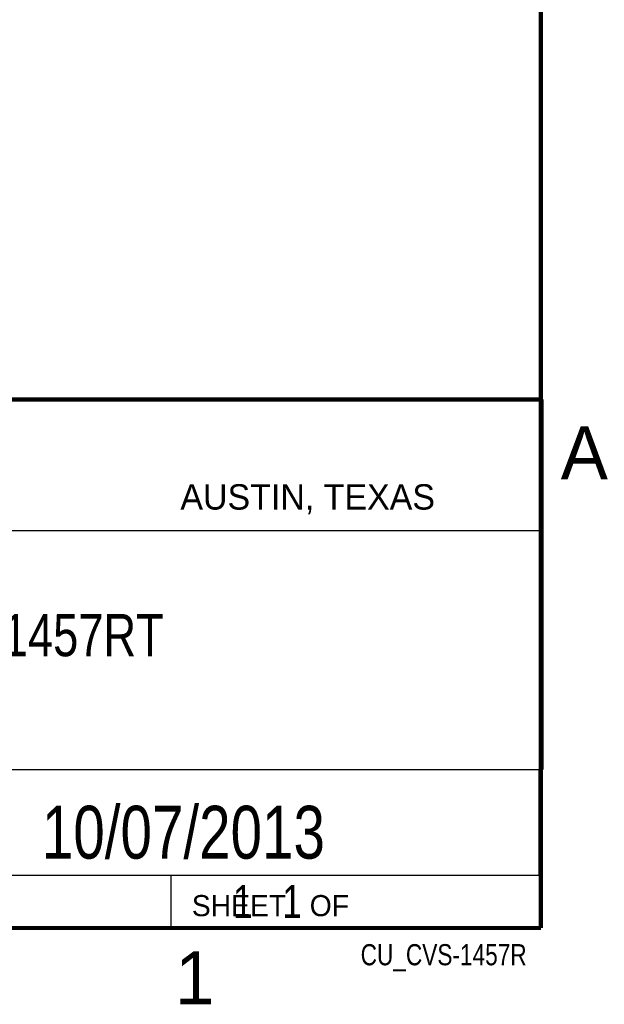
# Model space of a CAD drawing. Header units: inches. Extents: x 0 to 34, y 0 to 22.
# Tile 43 of 63: x 31 to 33.8, y 0.1 to 4.8. Entities that reach past the tile are written whole.
import ezdxf

# ---------------------------------------------------------------- set-up
doc = ezdxf.new("R2010")
doc.units = ezdxf.units.IN
doc.header["$LTSCALE"] = 1.87
doc.header["$MEASUREMENT"] = 0
doc.layers.get('0').update_dxf_attribs({"linetype": 'CONTINUOUS'})
doc.layers.add('DETAIL', color=7, linetype='CONTINUOUS')
doc.layers.add('NOTE', color=7, linetype='CONTINUOUS')
doc.styles.get("Standard").update_dxf_attribs({"font": 'txt', "width": 0.8})
doc.styles.add('TEXTSTYLE_2', font='txt')

msp = doc.modelspace()

# ---------------------------------------------------------------- linework, layer by layer
at = {"color": 2, "linetype": 'CONTINUOUS'}
for p, q in [((28.3793, 3.0003), (33.5093, 3.0003)), ((33.5093, 3.0003), (33.5093, 1.2503)), ((28.7231, 2.38), (33.5, 2.38)), ((28.3793, 1.2503), (33.5093, 1.2503)), ((30.13, 1.2499), (33.49, 1.2499)), ((33.49, 1.2499), (33.49, 0.7499)), ((28.38, 0.75), (33.5, 0.75)), ((30.13, 0.7499), (33.49, 0.7499)), ((31.75, 0.75), (33.5, 0.75)), ((31.75, 0.75), (31.75, 0.5)), ((33.5, 0.75), (33.5, 0.5)), ((31.75, 0.5), (33.5, 0.5)), ((32.4953, 0.5017), (33.4953, 0.5017)), ((32.4953, 0.5017), (32.4953, 0.5012)), ((32.4953, 0.5012), (33.4953, 0.5012)), ((33.4953, 0.5017), (33.4953, 0.5012))]:
    msp.add_line(p, q, dxfattribs=at)
at = {"color": 7, "linetype": 'CONTINUOUS', "const_width": 0.02}
for points in [[(33.5, 0.5), (33.5, 21.5)], [(25.58, 3), (33.5, 3)], [(0.5, 0.5), (33.5, 0.5)]]:
    msp.add_lwpolyline(points, dxfattribs=at)

# ---------------------------------------------------------------- texts
at = {"color": 2, "linetype": 'CONTINUOUS', "attachment_point": 1, "line_spacing_factor": 0.9, "style": 'TEXTSTYLE_2'}
for s, insert, char_height, width in [('A', (33.5939, 2.8728), 0.25, 0.25), ('AUSTIN, TEXAS', (31.7957, 2.599), 0.12, 1.56), ('SHEET   OF', (31.8499, 0.6557), 0.1, 1), ('1', (31.7706, 0.389), 0.25, 0.25)]:
    msp.add_mtext(s, dxfattribs=dict(at, insert=insert, char_height=char_height, width=width))
at = {"layer": 'DETAIL', "color": 7, "linetype": 'CONTINUOUS', "insert": (31.8125, 0.7031), "char_height": 0.15625, "width": 1.25, "attachment_point": 1, "line_spacing_factor": 0.9}
msp.add_mtext('     1   1', dxfattribs=at)
at = {"layer": 'DETAIL', "color": 2, "linetype": 'CONTINUOUS', "insert": (33.4328, 0.4236), "char_height": 0.1, "width": 0.96, "attachment_point": 3, "line_spacing_factor": 0.9}
msp.add_mtext('CU_CVS-1457R', dxfattribs=at)
at = {"layer": 'NOTE', "color": 7, "linetype": 'CONTINUOUS', "attachment_point": 2, "line_spacing_factor": 0.9}
for s, insert, char_height, width in [('NI CVS-1457RT\\P ', (30.9443, 1.9853), 0.2, 2.08), ('10/07/2013', (31.81, 1.078), 0.25, 2)]:
    msp.add_mtext(s, dxfattribs=dict(at, insert=insert, char_height=char_height, width=width))

doc.saveas('drawing.dxf')
